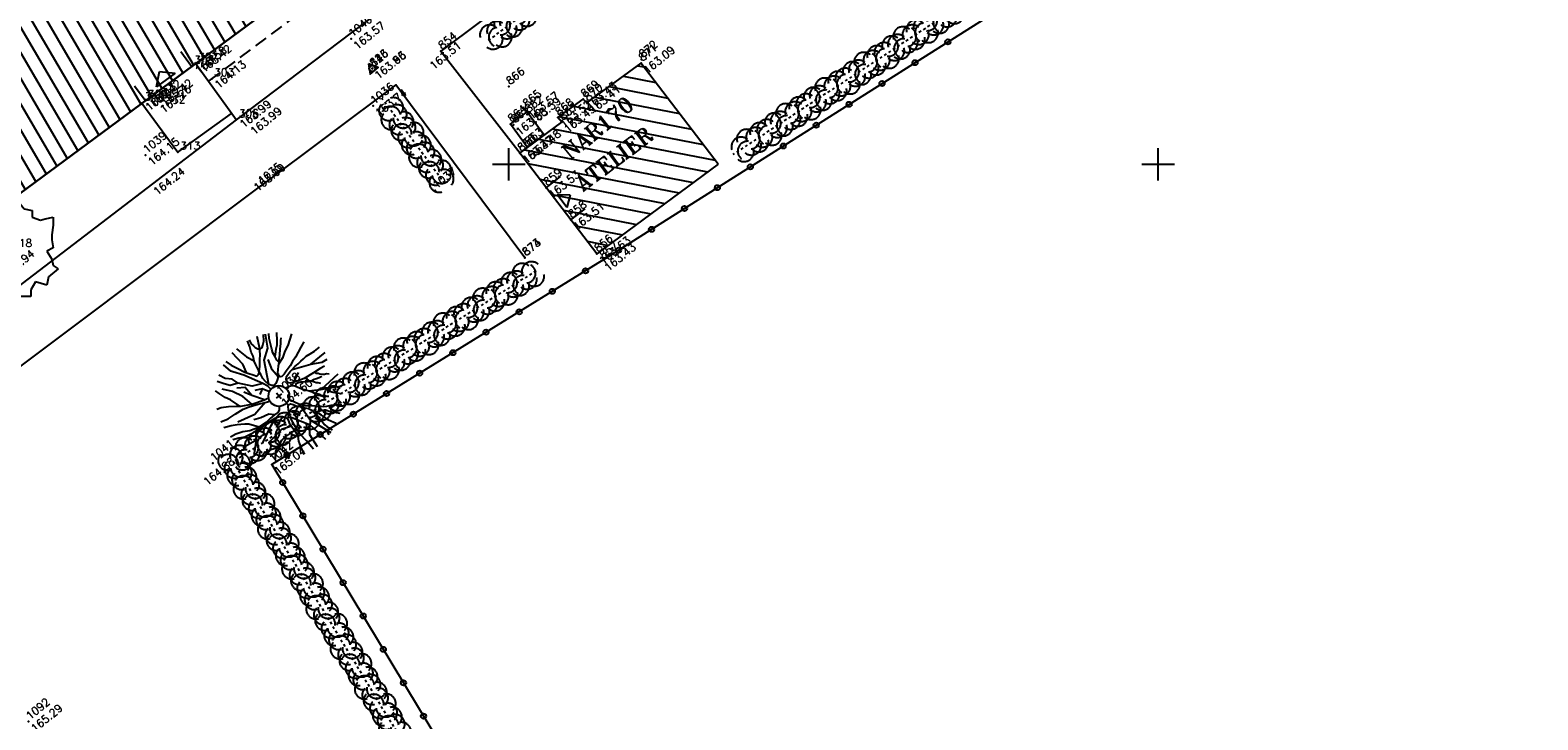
# Model space of a CAD drawing. Header units: feet. Extents: x 529188 to 529675, y 139816 to 140273.
# Tile 78 of 118: x 529457 to 529515, y 139979 to 140005. Entities that reach past the tile are written whole.
import ezdxf
from ezdxf.enums import TextEntityAlignment as Align

# ---------------------------------------------------------------- set-up
doc = ezdxf.new("R2010")
doc.units = ezdxf.units.FT
doc.header["$LTSCALE"] = 2
doc.header["$MEASUREMENT"] = 0
doc.header["$PDSIZE"] = 0.1
doc.linetypes.add('CACHE', pattern=[0.375, 0.25, -0.125])
doc.linetypes.add('CACHEX2', pattern=[0.75, 0.5, -0.25])
doc.layers.get('0').update_dxf_attribs({"linetype": 'CONTINUOUS'})
for name, color, linetype in [('ARBRES', 70, 'CONTINUOUS'), ('BATI', 10, 'CONTINUOUS'), ('BATI-HACHURES', 30, 'CONTINUOUS'), ('BORDURETTE', 20, 'CONTINUOUS'), ('CARROYAGE', 7, 'CONTINUOUS'), ('CLOTURE', 1, 'CONTINUOUS'), ('ESCALIERS', 6, 'CONTINUOUS'), ('HAIE', 80, 'CACHEX2'), ('LIM_HERBE', 83, 'CACHE'), ('Numéro Bâtiment', 5, 'CONTINUOUS'), ('POLYGO', 241, 'CONTINUOUS'), ('PORTES', 14, 'CONTINUOUS'), ('SOCLES', 13, 'CONTINUOUS'), ('TEXTES', 150, 'CONTINUOUS'), ('TOPOALT', 3, 'CONTINUOUS'), ('TOPOJIS', 7, 'CONTINUOUS'), ('TOPOJIS-GELE', 7, 'CONTINUOUS'), ('TOPOMAT', 142, 'CONTINUOUS')]:
    doc.layers.add(name, color=color, linetype=linetype)
doc.styles.add('ROMANT', font='ROMANT.SHX')
doc.styles.get("Standard").update_dxf_attribs({"font": 'ROMANS.SHX'})

# ---------------------------------------------------------------- blocks, each defined once
blk = doc.blocks.new('TCPOINT')
at = {"color": 0}
blk.add_point((0, 0), dxfattribs=at)
at = {"layer": 'TOPOALT'}
blk.add_attdef('ALT', text='', height=0.3, dxfattribs=at).set_placement((0.1, -0.1), align=Align.TOP_LEFT)
at = {"layer": 'TOPOMAT'}
blk.add_attdef('MAT', (0.1, 0.1), '', height=0.3, dxfattribs=at)
blk = doc.blocks.new('269')
for p, q in [((0.035, 0), (-0.035, 0)), ((0, 0.035), (0, -0.035))]:
    blk.add_line(p, q)
blk.add_lwpolyline([(0, 0.231), (-0.2, -0.115), (0.2, -0.115)], close=True)
blk.add_circle((0, 0), 0.113)
blk = doc.blocks.new('*X27')
at = {"color": 0}
for p, q in [((527495.856, 148357.822), (527495.871, 148357.837)), ((527495.856, 148357.787), (527495.895, 148357.825)), ((527495.856, 148357.752), (527495.918, 148357.813)), ((527495.856, 148357.716), (527495.942, 148357.802)), ((527495.856, 148357.681), (527495.965, 148357.79)), ((527495.856, 148357.645), (527495.989, 148357.778)), ((527495.856, 148357.61), (527496.013, 148357.766)), ((527495.856, 148357.575), (527496.036, 148357.754)), ((527495.856, 148357.539), (527496.06, 148357.743)), ((527495.856, 148357.504), (527496.083, 148357.731)), ((527495.856, 148357.469), (527496.107, 148357.719)), ((527495.878, 148357.455), (527496.13, 148357.707)), ((527495.949, 148357.49), (527496.154, 148357.695)), ((527496.02, 148357.526), (527496.178, 148357.684)), ((527496.09, 148357.561), (527496.201, 148357.672)), ((527496.161, 148357.597), (527496.225, 148357.66)), ((527496.232, 148357.632), (527496.248, 148357.648))]:
    blk.add_line(p, q, dxfattribs=at)
blk = doc.blocks.new('320')
for p, q in [((0, 0), (0, -0.7)), ((1, 0), (1, -0.7)), ((0.5, -0.572), (0.3, -0.172)), ((0.3, -0.172), (0.7, -0.172)), ((0.7, -0.172), (0.5, -0.572))]:
    blk.add_line(p, q)
at = {"rotation": 269.9999999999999}
blk.add_blockref('*X27', (-148357.144, 527495.685), dxfattribs=at)
blk = doc.blocks.new('191')
for p, q in [((0.138, 0), (-0.138, 0)), ((0, -0.138), (0, 0.138))]:
    blk.add_line(p, q)
for points in [[(-0.742, 2.326), (-0.67, 2.078), (-0.552, 1.827), (-0.425, 1.542), (-0.35, 1.403), (-0.247, 1.264), (-0.17, 1.135), (-0.084, 1.142), (-0.024, 1.176), (0.02, 1.271), (0.074, 1.494), (0.117, 1.641), (0.205, 1.812), (0.25, 1.984), (0.338, 2.172), (0.404, 2.408)], [(-0.395, 1.487), (-0.294, 1.833), (-0.336, 2.418)], [(-0.108, 2.439), (-0.008, 1.951), (0.122, 1.651)], [(0.486, 2.393), (0.451, 2.231), (0.466, 2.119), (0.475, 2.024), (0.526, 1.92), (0.576, 1.869), (0.68, 1.85), (0.766, 1.91), (0.896, 2.003), (1.048, 2.205)], [(-0.902, 1.372), (-1.197, 1.506), (-1.331, 1.693), (-1.488, 1.936)], [(-0.173, 0.766), (-0.555, 0.944), (-0.902, 1.372), (-0.983, 1.639), (-1.17, 1.827), (-1.275, 2.082)], [(-0.075, 0.393), (-0.074, 0.396), (-0.089, 0.56), (-0.173, 0.766), (-0.528, 1.475), (-0.775, 1.847), (-0.826, 1.907), (-0.886, 2.275)], [(0.525, 0.689), (0.444, 0.595), (0.331, 0.51), (0.219, 0.442), (0.116, 0.435), (0.047, 0.478), (-0.012, 0.591), (-0.045, 0.755), (-0.052, 0.918), (-0.016, 1.081), (0.003, 1.202), (0.158, 1.347), (0.324, 1.543), (0.454, 1.698), (0.612, 1.919), (0.804, 2.305)], [(-0.012, 0.591), (0.436, 1.425), (0.837, 1.693), (1.115, 2.172)], [(0.823, 0.995), (0.811, 1.118), (0.855, 1.28), (0.874, 1.436), (0.927, 1.564), (1.005, 1.709), (1.111, 1.95), (1.225, 2.112)], [(0.854, 1.275), (0.986, 1.383), (1.073, 1.468), (1.194, 1.57), (1.299, 1.681), (1.488, 1.936)], [(-1.411, 0.65), (-1.538, 1.071), (-1.63, 1.269), (-1.714, 1.528), (-1.758, 1.695)], [(-1.002, 0.422), (-1.09, 0.864), (-1.277, 1.265), (-1.518, 1.586)], [(-0.522, 0.237), (-0.795, 0.677), (-0.795, 1.078), (-1.063, 1.265)], [(0.444, 0.595), (0.436, 0.944), (0.57, 1.345)], [(2.068, 1.003), (1.843, 0.919), (1.644, 0.842), (1.445, 0.75), (1.246, 0.691), (1.065, 0.623), (0.823, 0.557), (0.694, 0.524), (0.564, 0.508), (0.513, 0.542), (0.496, 0.594), (0.505, 0.654), (0.54, 0.714), (0.618, 0.8), (0.723, 0.911), (0.81, 0.98), (0.897, 1.082), (1.027, 1.192), (1.192, 1.373), (1.331, 1.508), (1.418, 1.603), (1.487, 1.671)], [(0.786, 0.961), (1.077, 1.046), (1.285, 1.182), (1.51, 1.284), (1.905, 1.528)], [(-2.356, 0.641), (-2.066, 0.56), (-1.74, 0.531), (-1.389, 0.477), (-1.148, 0.397), (-0.815, 0.265), (-0.566, 0.134), (-0.395, 0.072), (-0.394, 0.072)], [(-2.169, 1.122), (-2.002, 1.067), (-1.755, 0.91), (-1.524, 0.744), (-1.378, 0.623), (-1.002, 0.422), (-0.522, 0.237), (-0.35, 0.2), (-0.346, 0.201)], [(-0.795, 0.677), (-0.956, 0.971)], [(-0.18, 0.357), (-0.314, 0.623), (-0.581, 0.757)], [(-0.314, 0.623), (-0.528, 0.516)], [(-1.34, -0.445), (-1.582, -0.097), (-1.703, -0.002), (-1.83, 0.077), (-1.941, 0.164), (-2.155, 0.277), (-2.41, 0.393)], [(-0.566, 0.134), (-1.17, 0.035), (-1.866, 0.222)], [(0.392, 0.079), (0.465, 0.061), (0.551, 0.035), (0.655, -0.018), (0.722, -0.087), (0.774, -0.174), (0.815, -0.26), (0.858, -0.339), (0.909, -0.417), (0.977, -0.504), (1.028, -0.582), (1.088, -0.685), (1.121, -0.763), (1.19, -0.85), (1.249, -0.937), (1.299, -1.032), (1.385, -1.102), (1.428, -1.171), (1.487, -1.223)], [(2.086, -0.23), (1.901, -0.184), (1.591, -0.156), (1.179, -0.091), (0.939, -0.021), (0.784, 0.041), (0.672, 0.085), (0.604, 0.163), (0.597, 0.249), (0.632, 0.326), (0.701, 0.394), (0.813, 0.429), (0.934, 0.452), (1.046, 0.469), (1.192, 0.485), (1.356, 0.492), (1.503, 0.499), (1.649, 0.507), (1.787, 0.514), (1.959, 0.495), (2.157, 0.467), (2.399, 0.457)], [(0.784, 0.041), (1.159, 0.221)], [(1.046, 0.469), (1.721, 0.167), (2.436, 0.167)], [(1.721, 0.167), (2.123, -0.047), (2.337, -0.073)], [(-0.249, -0.313), (-0.269, -0.342), (-0.339, -0.427), (-0.434, -0.469), (-0.589, -0.459), (-0.812, -0.457), (-1.027, -0.472), (-1.371, -0.443), (-1.714, -0.329), (-1.945, -0.189), (-2.21, -0.092), (-2.441, -0.038)], [(-2.161, -1.137), (-2.004, -1.005), (-1.734, -0.759), (-1.517, -0.477), (-1.767, -0.449), (-2.015, -0.395), (-2.221, -0.273), (-2.435, -0.179)], [(-0.65, -0.571), (-1.09, -0.74), (-1.598, -0.981)], [(-1.517, -0.477), (-1.182, -0.514), (-0.839, -0.543), (-0.65, -0.571), (-0.521, -0.614), (-0.453, -0.641), (-0.394, -0.701), (-0.325, -0.805), (-0.3, -0.908), (-0.345, -1.054), (-0.363, -1.209), (-0.383, -1.449), (-0.419, -1.655), (-0.516, -1.818), (-0.551, -1.921), (-0.678, -2.346)], [(-0.589, -0.459), (-0.742, -0.286), (-1.063, -0.205), (-1.331, -0.098)], [(-0.263, -2.427), (-0.276, -2.009), (-0.299, -1.628), (-0.235, -1.156), (-0.172, -0.898), (-0.058, -0.658), (0.029, -0.529), (0.09, -0.496), (0.159, -0.522), (0.219, -0.6), (0.294, -0.738), (0.397, -0.851), (0.49, -0.982), (0.575, -1.095), (0.609, -1.172), (0.652, -1.25), (0.651, -1.328), (0.642, -1.396), (0.624, -1.482), (0.631, -1.62), (0.639, -1.741), (0.655, -1.861), (0.671, -1.982), (0.687, -2.094), (0.721, -2.172), (0.758, -2.321)], [(0.944, -1.304), (0.773, -1.121), (0.654, -1.034), (0.551, -0.931), (0.398, -0.723), (0.313, -0.566), (0.254, -0.454), (0.204, -0.344)], [(0.746, -0.127), (0.817, -0.054), (0.877, -0.054), (0.998, -0.107), (1.066, -0.168), (1.144, -0.213), (1.22, -0.273), (1.289, -0.308), (1.357, -0.377), (1.408, -0.447), (1.442, -0.508), (1.485, -0.551), (1.553, -0.629)], [(1.753, -0.467), (1.641, -0.44), (1.538, -0.405), (1.453, -0.37), (1.331, -0.343), (1.263, -0.3), (1.246, -0.248), (1.247, -0.188), (1.292, -0.109)], [(1.641, -0.161), (1.66, -0.217), (1.728, -0.286), (1.762, -0.347), (1.831, -0.408), (1.899, -0.46), (1.968, -0.487), (2.038, -0.558)], [(-2.344, -0.683), (-2.121, -0.686), (-1.889, -0.731), (-1.732, -0.756)], [(-0.363, -1.209), (-0.742, -1.061), (-1.438, -1.141), (-1.438, -1.221)], [(-1.09, -1.101), (-1.25, -1.328)], [(-1.09, -0.74), (-1.17, -0.954)], [(-0.394, -0.701), (-0.849, -0.874)], [(-0.172, -0.898), (0.222, -1.596), (0.337, -2.418)], [(-0.058, -0.658), (0.168, -1.088)], [(0.397, -0.851), (0.355, -1.489), (0.655, -2.352)], [(1.03, -0.586), (1.2, -0.694), (1.337, -0.791), (1.525, -0.896), (1.662, -0.983), (1.816, -1.044), (2.104, -1.238)], [(1.42, -0.838), (2.311, -0.789)], [(1.594, -0.94), (1.627, -1.086), (1.712, -1.208), (1.779, -1.303), (1.946, -1.475)], [(-1.994, -1.409), (-1.911, -1.349), (-1.775, -1.342), (-1.645, -1.361), (-1.508, -1.405), (-1.372, -1.466), (-1.311, -1.51), (-1.244, -1.605), (-1.211, -1.734), (-1.203, -1.829), (-1.195, -1.949), (-1.219, -2.115)], [(-0.379, -1.406), (-0.744, -1.378), (-1.002, -1.392), (-1.26, -1.475), (-1.441, -1.56), (-1.658, -1.792)], [(0.222, -1.596), (-0.019, -1.89), (-0.095, -2.44)], [(1.035, -2.211), (0.887, -1.923), (0.837, -1.742), (0.803, -1.614), (0.762, -1.492), (0.744, -1.449), (0.641, -1.402)], [(0.75, -1.463), (0.754, -1.431), (0.779, -1.406), (0.831, -1.432), (0.926, -1.467), (0.994, -1.511), (1.071, -1.581), (1.147, -1.711), (1.206, -1.772), (1.267, -1.841), (1.403, -1.998)], [(0.915, -1.463), (0.943, -1.381), (0.918, -1.304), (0.97, -1.305), (1.013, -1.339), (1.081, -1.408), (1.184, -1.469), (1.33, -1.549), (1.416, -1.601), (1.501, -1.654), (1.663, -1.788)], [(0.583, -2.144), (0.542, -2.381)]]:
    blk.add_lwpolyline(points)
blk.add_circle((0, 0), 0.4)
blk = doc.blocks.new('RONDCLOT')
at = {"layer": 'CLOTURE'}
blk.add_circle((0, 0), 0.1, dxfattribs=at)
blk = doc.blocks.new('HAIEBASE')
at = {"layer": 'HAIE'}
for centre, start, end in [((0.002, 0.141), 14.988, 164.4142), ((-0.223, 0.05), 14.988, 164.4142), ((-0.147, -0.129), 50.5983, 200.0244), ((0.078, 0.086), 243.6198, 27.2304), ((0.227, 0.05), 14.988, 164.4142), ((-0.23, -0.099), 196.6108, 340.2213), ((0.022, -0.064), 196.6108, 340.2213), ((0.223, -0.099), 196.6108, 340.2213)]:
    blk.add_arc(centre, 0.25, start, end, dxfattribs=at)
blk = doc.blocks.new('189')
h = blk.add_hatch()
h.set_pattern_fill('ANSI31', color=256, scale=0.2, style=0)
h.set_pattern_definition([(45, (-527485.07046, -148351.732363), (-0.0176776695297, 0.0176776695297), [])])
edge = h.paths.add_edge_path()
edge.add_arc((0, 0), 0.1, 0, 360)
for p, q in [((-0.685, 1.557), (-0.56, 1.806)), ((-0.56, 1.806), (-0.311, 1.681)), ((-0.311, 1.681), (-0.062, 1.93)), ((-0.062, 1.93), (0.311, 1.868)), ((0.311, 1.868), (0.56, 1.557)), ((-0.996, 1.308), (-0.747, 1.37)), ((-0.996, 1.121), (-0.996, 1.308)), ((-0.747, 1.37), (-0.685, 1.557)), ((0.56, 1.557), (0.872, 1.494)), ((0.872, 1.494), (0.872, 1.245)), ((0.872, 1.245), (1.183, 1.121)), ((1.183, 1.121), (1.37, 1.183)), ((1.37, 1.183), (1.681, 1.245)), ((1.681, 1.245), (1.681, 0.934)), ((-1.744, 0.934), (-1.432, 0.934)), ((-1.619, 0.685), (-1.744, 0.934)), ((-1.744, 0.623), (-1.619, 0.685)), ((-1.744, 0.249), (-1.744, 0.623)), ((-1.432, 0.934), (-1.183, 1.121)), ((-1.183, 1.121), (-0.996, 1.121)), ((1.681, 0.934), (1.619, 0.56)), ((-1.93, -0.249), (-1.744, 0)), ((-1.744, 0), (-1.744, 0.249)), ((1.681, 0.062), (1.432, -0.062)), ((1.619, 0.56), (1.619, 0.374)), ((1.619, 0.374), (1.681, 0.062)), ((-1.806, -0.498), (-1.93, -0.249)), ((-1.619, -0.623), (-1.806, -0.498)), ((1.432, -0.062), (1.619, -0.374)), ((1.619, -0.374), (1.681, -0.623)), ((-1.681, -0.934), (-1.619, -0.623)), ((-1.494, -0.934), (-1.681, -0.934)), ((-1.121, -1.059), (-1.494, -0.934)), ((-1.245, -1.432), (-1.121, -1.059)), ((1.494, -1.059), (1.432, -1.37)), ((1.868, -0.747), (1.494, -1.059)), ((1.681, -0.623), (1.868, -0.747)), ((-1.121, -1.744), (-1.245, -1.432)), ((-0.934, -1.681), (-1.121, -1.744)), ((-0.685, -1.494), (-0.934, -1.681)), ((-0.311, -1.494), (-0.685, -1.494)), ((-0.187, -1.806), (-0.311, -1.494)), ((0.311, -1.557), (0.062, -1.806)), ((0.311, -1.806), (0.311, -1.557)), ((0.996, -1.245), (0.81, -1.557)), ((0.81, -1.557), (0.81, -1.806)), ((1.432, -1.37), (0.996, -1.245)), ((0.062, -1.806), (-0.187, -1.806)), ((0.81, -1.806), (0.311, -1.806))]:
    blk.add_line(p, q)
blk.add_circle((0, 0), 0.1)

msp = doc.modelspace()

# ---------------------------------------------------------------- hatches: boundary and pattern name
at = {"layer": 'BATI-HACHURES'}
h = msp.add_hatch(dxfattribs=at)
h.set_pattern_fill('ANSI31', color=256, scale=4, angle=36, style=0)
h.set_pattern_definition([(120.33073, (529369.40005, 139849.6858), (-0.4315624, -0.2524953), [])])
edge = h.paths.add_edge_path()
edge.add_line((529449.762, 140017.584), (529450.25, 140016.925))
edge.add_line((529450.25, 140016.925), (529452.038, 140018.235))
edge.add_line((529452.038, 140018.235), (529451.541, 140018.906))
edge.add_line((529451.541, 140018.906), (529461.123, 140026.004))
edge.add_line((529461.123, 140026.004), (529461.486, 140025.492))
edge.add_line((529461.486, 140025.492), (529460.044, 140024.438))
edge.add_line((529460.044, 140024.438), (529468.446, 140013.152))
edge.add_line((529468.446, 140013.152), (529464.219, 140010.192))
edge.add_line((529464.219, 140010.192), (529466.637, 140006.914))
edge.add_line((529466.637, 140006.914), (529467.08, 140007.241))
edge.add_line((529467.08, 140007.241), (529467.224, 140007.043))
edge.add_line((529467.224, 140007.043), (529455.263, 139998.214))
edge.add_line((529455.263, 139998.214), (529454.693, 139998.982))
edge.add_line((529454.693, 139998.982), (529453.629, 139998.192))
edge.add_line((529453.629, 139998.192), (529454.787, 139996.632))
edge.add_line((529454.787, 139996.632), (529443.903, 139988.552))
edge.add_line((529443.903, 139988.552), (529439.564, 139994.392))
edge.add_line((529439.564, 139994.392), (529442.13, 139996.302))
edge.add_line((529442.13, 139996.302), (529442.052, 139996.406))
edge.add_line((529442.052, 139996.406), (529442.269, 139996.567))
edge.add_line((529442.269, 139996.567), (529441.339, 139997.809))
edge.add_line((529441.339, 139997.809), (529441.123, 139997.647))
edge.add_line((529441.123, 139997.647), (529441.087, 139997.695))
edge.add_line((529441.087, 139997.695), (529438.521, 139995.786))
edge.add_line((529438.521, 139995.786), (529435.223, 140000.219))
edge.add_line((529435.223, 140000.219), (529437.819, 140002.186))
edge.add_line((529437.819, 140002.186), (529434.679, 140006.477))
edge.add_line((529434.679, 140006.477), (529442.935, 140012.589))
edge.add_line((529442.935, 140012.589), (529443.738, 140011.504))
edge.add_line((529443.738, 140011.504), (529444.868, 140012.341))
edge.add_line((529444.868, 140012.341), (529444.093, 140013.387))
edge.add_line((529444.093, 140013.387), (529449.76, 140017.586))
h = msp.add_hatch(dxfattribs=at)
h.set_pattern_fill('ANSI31', color=256, scale=4, angle=36, style=0)
h.set_pattern_definition([(169.02298, (529575.81883, 139934.26534), (-0.0952077, -0.4908518), [])])
h.paths.add_polyline_path([(529478.389, 139996.555), (529475.427, 140000.429), (529477.034, 140001.617), (529476.885, 140001.801), (529477.865, 140002.502), (529478.003, 140002.364), (529480.094, 140003.885), (529483.055, 140000.01)])

# ---------------------------------------------------------------- linework, layer by layer
at = {"layer": 'BATI'}
msp.add_line((529483.055, 140000.01), (529480.092, 140003.883), dxfattribs=at)
at = {"layer": 'BATI', "flags": 128}
for points in [[(529451.541, 140018.906), (529461.123, 140026.004), (529461.486, 140025.492), (529460.044, 140024.438), (529468.446, 140013.152), (529464.219, 140010.192), (529466.637, 140006.914), (529467.08, 140007.241), (529467.224, 140007.043), (529455.263, 139998.214)], [(529455.263, 139998.214), (529467.226, 140007.04), (529467.08, 140007.241), (529466.637, 140006.914), (529464.219, 140010.192), (529468.446, 140013.152), (529460.044, 140024.438), (529461.486, 140025.492), (529461.124, 140026.004), (529451.541, 140018.906)], [(529478.389, 139996.555), (529475.427, 140000.429), (529477.034, 140001.617), (529476.885, 140001.801), (529477.865, 140002.502), (529478.003, 140002.364), (529480.094, 140003.885)], [(529483.055, 140000.01), (529478.389, 139996.555)]]:
    msp.add_lwpolyline(points, dxfattribs=at)
at = {"layer": 'BORDURETTE', "flags": 128}
for points in [[(529471.25, 140038.533), (529485.429, 140019.656), (529484.888, 140017.131), (529464.502, 140001.703), (529452.155, 139992.286)], [(529513.459, 140022.843), (529504.975, 140016.473), (529492.089, 140006.846), (529486.18, 140014.674), (529472.383, 140004.354), (529475.435, 140000.422)], [(529475.62, 139996.402), (529470.644, 140003.054), (529465.444, 139999.154)], [(529441.897, 139981.504), (529465.444, 139999.154)]]:
    msp.add_lwpolyline(points, dxfattribs=at)
at = {"layer": 'CARROYAGE'}
for p, q in [((529475, 139999.375), (529475, 140000.625)), ((529500, 139999.375), (529500, 140000.625)), ((529474.375, 140000), (529475.625, 140000)), ((529499.375, 140000), (529500.625, 140000))]:
    msp.add_line(p, q, dxfattribs=at)
at = {"layer": 'CLOTURE', "flags": 128}
for points in [[(529478.591, 139996.294), (529514.615, 140019.063)], [(529478.591, 139996.294), (529465.876, 139988.454), (529473.574, 139975.69), (529482.948, 139960.409), (529472.492, 139953.614), (529466.433, 139949.79)]]:
    msp.add_lwpolyline(points, dxfattribs=at)
at = {"layer": 'ESCALIERS', "flags": 128}
for points in [[(529464.502, 140001.703), (529462.935, 140003.877)], [(529460.872, 140002.356), (529462.252, 140000.462)], [(529462.252, 140000.462), (529464.321, 140001.954)]]:
    msp.add_lwpolyline(points, dxfattribs=at)
at = {"layer": 'HAIE', "ltscale": 0.005, "flags": 128}
for points in [[(529502.747, 140012.906), (529483.62, 140000.37)], [(529474.216, 140004.768), (529477.508, 140007.211)], [(529472.532, 139999.253), (529470.137, 140002.509)], [(529476.047, 139995.898), (529464.377, 139988.56), (529475.658, 139969.962), (529481.637, 139960.621), (529464.895, 139950.395)]]:
    msp.add_lwpolyline(points, dxfattribs=at)
at = {"layer": 'LIM_HERBE', "flags": 128}
msp.add_lwpolyline([(529472.847, 140010.257), (529463.429, 140003.191)], dxfattribs=at)
at = {"layer": 'SOCLES', "flags": 128}
msp.add_lwpolyline([(529475.707, 140000.658), (529475.059, 140001.547), (529475.706, 140002.018), (529476.354, 140001.128)], close=True, dxfattribs=at)

# ---------------------------------------------------------------- block references
at = {"layer": 'ARBRES'}
msp.add_blockref('189', (529455.783, 139996.723), dxfattribs=at)
at = {"layer": 'ARBRES', "rotation": 39.33073407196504}
msp.add_blockref('191', (529466.147, 139991.083), dxfattribs=at)
at = {"layer": 'CLOTURE'}
for p, rotation in [((529491.904, 140004.709), 32.29525563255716), ((529490.636, 140003.907), 32.29525563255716), ((529489.368, 140003.106), 32.29525563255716), ((529488.1, 140002.304), 32.29525563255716), ((529486.833, 140001.503), 32.29525563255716), ((529485.565, 140000.701), 32.29525563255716), ((529484.297, 139999.9), 32.29525563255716), ((529483.029, 139999.099), 32.29525563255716), ((529481.761, 139998.297), 32.29525563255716), ((529480.493, 139997.496), 32.29525563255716), ((529479.225, 139996.694), 32.29525563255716), ((529477.952, 139995.9), 211.6560600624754), ((529476.676, 139995.113), 211.6560600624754), ((529475.399, 139994.325), 211.6560600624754), ((529474.122, 139993.538), 211.6560600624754), ((529472.845, 139992.751), 211.6560600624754), ((529471.568, 139991.964), 211.6560600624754), ((529470.291, 139991.177), 211.6560600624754), ((529469.015, 139990.389), 211.6560600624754), ((529467.738, 139989.602), 211.6560600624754), ((529466.461, 139988.815), 211.6560600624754), ((529466.295, 139987.758), 301.0962610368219), ((529467.07, 139986.474), 301.0962610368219), ((529467.845, 139985.189), 301.0962610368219), ((529468.619, 139983.905), 301.0962610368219), ((529469.394, 139982.621), 301.0962610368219), ((529470.169, 139981.336), 301.0962610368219), ((529470.944, 139980.052), 301.0962610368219), ((529471.718, 139978.767), 301.0962610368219)]:
    msp.add_blockref('RONDCLOT', p, dxfattribs=dict(at, rotation=rotation))
at = {"layer": 'HAIE', "ltscale": 0.005, "xscale": 1.5, "yscale": 1.5, "zscale": 1.5}
for p, rotation in [((529475.34, 140005.603), 36.57205119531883), ((529491.791, 140005.725), 33.24188934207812), ((529474.617, 140005.066), 216.5720511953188), ((529491.038, 140005.232), 213.2418893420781), ((529490.285, 140004.738), 33.24188934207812), ((529489.533, 140004.245), 213.2418893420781), ((529488.78, 140003.752), 33.24188934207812), ((529487.274, 140002.765), 33.24188934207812), ((529488.027, 140003.258), 213.2418893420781), ((529486.522, 140002.272), 213.2418893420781), ((529470.636, 140001.831), 126.3358147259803), ((529485.769, 140001.778), 33.24188934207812), ((529471.17, 140001.106), 306.3358147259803), ((529485.016, 140001.285), 213.2418893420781), ((529471.703, 140000.381), 126.3358147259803), ((529484.263, 140000.791), 33.24188934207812), ((529472.236, 139999.656), 306.3358147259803), ((529475.624, 139995.632), 32.16168734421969), ((529474.1, 139994.674), 32.16168734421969), ((529474.862, 139995.153), 212.1616873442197), ((529473.338, 139994.195), 212.1616873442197), ((529472.576, 139993.716), 32.16168734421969), ((529471.814, 139993.237), 212.1616873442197), ((529471.052, 139992.758), 32.16168734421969), ((529469.529, 139991.799), 32.16168734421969), ((529470.291, 139992.279), 212.1616873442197), ((529468.767, 139991.32), 212.1616873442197), ((529468.005, 139990.841), 32.16168734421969), ((529467.243, 139990.362), 212.1616873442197), ((529466.481, 139989.883), 32.16168734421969), ((529464.957, 139988.925), 32.16168734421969), ((529465.719, 139989.404), 212.1616873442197), ((529464.488, 139988.377), 301.2395628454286), ((529464.955, 139987.607), 121.2395628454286), ((529465.422, 139986.838), 301.2395628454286), ((529465.888, 139986.068), 121.2395628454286), ((529466.355, 139985.299), 301.2395628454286), ((529466.822, 139984.529), 121.2395628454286), ((529467.289, 139983.76), 301.2395628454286), ((529467.755, 139982.99), 121.2395628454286), ((529468.222, 139982.221), 301.2395628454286), ((529468.689, 139981.451), 121.2395628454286), ((529469.156, 139980.682), 301.2395628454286), ((529469.622, 139979.912), 121.2395628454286), ((529470.089, 139979.143), 301.2395628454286), ((529470.556, 139978.373), 121.2395628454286)]:
    msp.add_blockref('HAIEBASE', p, dxfattribs=dict(at, rotation=rotation))
at = {"layer": 'POLYGO', "rotation": 39.33073407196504}
msp.add_blockref('269', (529469.74, 140003.683), dxfattribs=at)
at = {"layer": 'PORTES'}
for p, xscale, rotation in [((529462.785, 140003.766), 2.215754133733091, 216.4931971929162), ((529477.381, 139997.865), 1.553945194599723, 127.405234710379)]:
    msp.add_blockref('320', p, dxfattribs=dict(at, xscale=xscale, rotation=rotation))
at = {"layer": 'TOPOJIS'}
ref = msp.add_blockref('TCPOINT', (529472.383, 140004.354, 163.512), dxfattribs=at)
ref.add_attrib('MAT', '854', (529472.433, 140004.404, 163.512), dxfattribs={"layer": 'TOPOMAT', "height": 0.3, "rotation": 39.33073})
ref.add_attrib('ALT', '163.51', dxfattribs={"layer": 'TOPOALT', "height": 0.3, "rotation": 39.33073}).set_placement((529471.919, 140003.856, 163.512), align=Align.TOP_LEFT)
ref = msp.add_blockref('TCPOINT', (529462.785, 140003.766), dxfattribs=at)
ref.add_attrib('MAT', '308', (529462.885, 140003.866), dxfattribs={"layer": 'TOPOMAT', "height": 0.3})
ref.add_attrib('ALT', '165.58', dxfattribs={"layer": 'TOPOJIS-GELE', "height": 0.3, "rotation": 39.33073}).set_placement((529462.885, 140003.666), align=Align.TOP_LEFT)
ref = msp.add_blockref('TCPOINT', (529480.106, 140004.028), dxfattribs=at)
ref.add_attrib('MAT', '872', (529480.156, 140004.078), dxfattribs={"layer": 'TOPOMAT', "height": 0.3, "rotation": 39.33073})
ref = msp.add_blockref('TCPOINT', (529463.561, 140003.29), dxfattribs=at)
ref.add_attrib('MAT', '303', (529463.661, 140003.39), dxfattribs={"layer": 'TOPOMAT', "height": 0.3})
ref.add_attrib('ALT', '164.13', dxfattribs={"layer": 'TOPOALT', "height": 0.3, "rotation": 39.33073}).set_placement((529463.633, 140003.125), align=Align.TOP_LEFT)
ref = msp.add_blockref('TCPOINT', (529460.872, 140002.356), dxfattribs=at)
ref.add_attrib('MAT', '310', (529460.972, 140002.456), dxfattribs={"layer": 'TOPOMAT', "height": 0.3})
ref.add_attrib('ALT', '165.43', dxfattribs={"layer": 'TOPOJIS-GELE', "height": 0.3, "rotation": 39.33073}).set_placement((529460.972, 140002.256), align=Align.TOP_LEFT)
ref = msp.add_blockref('TCPOINT', (529461.481, 140002.516), dxfattribs=at)
ref.add_attrib('MAT', '311', (529461.581, 140002.616), dxfattribs={"layer": 'TOPOMAT', "height": 0.3})
ref.add_attrib('ALT', '165.42', dxfattribs={"layer": 'TOPOJIS-GELE', "height": 0.3, "rotation": 39.33073}).set_placement((529461.581, 140002.416), align=Align.TOP_LEFT)
ref = msp.add_blockref('TCPOINT', (529461.682, 140002.254), dxfattribs=at)
ref.add_attrib('MAT', '312', (529461.782, 140002.354), dxfattribs={"layer": 'TOPOMAT', "height": 0.3})
ref.add_attrib('ALT', '165.26', dxfattribs={"layer": 'TOPOALT', "height": 0.3, "rotation": 39.33073}).set_placement((529461.527, 140002.176), align=Align.TOP_LEFT)
ref = msp.add_blockref('TCPOINT', (529464.502, 140001.703), dxfattribs=at)
ref.add_attrib('MAT', '306', (529464.602, 140001.803), dxfattribs={"layer": 'TOPOMAT', "height": 0.3})
ref.add_attrib('ALT', '163.99', dxfattribs={"layer": 'TOPOJIS-GELE', "height": 0.3, "rotation": 39.33073}).set_placement((529464.602, 140001.603), align=Align.TOP_LEFT)
ref = msp.add_blockref('TCPOINT', (529464.502, 140001.703), dxfattribs=at)
ref.add_attrib('MAT', '305', (529464.602, 140001.803), dxfattribs={"layer": 'TOPOMAT', "height": 0.3})
ref.add_attrib('ALT', '163.99', dxfattribs={"layer": 'TOPOALT', "height": 0.3, "rotation": 39.33073}).set_placement((529465.01, 140001.338), align=Align.TOP_LEFT)
ref = msp.add_blockref('TCPOINT', (529462.252, 140000.462), dxfattribs=at)
ref.add_attrib('MAT', '313', (529462.352, 140000.562), dxfattribs={"layer": 'TOPOMAT', "height": 0.3})
ref.add_attrib('ALT', '164.24', dxfattribs={"layer": 'TOPOALT', "height": 0.3, "rotation": 39.33073}).set_placement((529461.279, 139999.015), align=Align.TOP_LEFT)
ref = msp.add_blockref('TCPOINT', (529465.444, 139999.154, 163.985), dxfattribs=at)
ref.add_attrib('MAT', '1035', (529465.494, 139999.204, 163.985), dxfattribs={"layer": 'TOPOMAT', "height": 0.3, "rotation": 39.33073})
ref.add_attrib('ALT', '163.99', dxfattribs={"layer": 'TOPOALT', "height": 0.3, "rotation": 39.33073}).set_placement((529465.144, 139999.164, 163.985), align=Align.TOP_LEFT)
ref = msp.add_blockref('TCPOINT', (529472.17, 139998.986), dxfattribs=at)
ref.add_attrib('MAT', '1037', (529472.22, 139999.036), dxfattribs={"layer": 'TOPOMAT', "height": 0.3, "rotation": 39.33073})
ref = msp.add_blockref('TCPOINT', (529455.783, 139996.723), dxfattribs=at)
ref.add_attrib('MAT', '318', (529455.883, 139996.823), dxfattribs={"layer": 'TOPOMAT', "height": 0.3})
ref.add_attrib('ALT', '164.94', dxfattribs={"layer": 'TOPOALT', "height": 0.3, "rotation": 39.33073}).set_placement((529455.485, 139995.848), align=Align.TOP_LEFT)
ref = msp.add_blockref('TCPOINT', (529475.612, 139996.407), dxfattribs=at)
ref.add_attrib('MAT', '873', (529475.662, 139996.457), dxfattribs={"layer": 'TOPOMAT', "height": 0.3, "rotation": 39.33073})
ref = msp.add_blockref('TCPOINT', (529475.62, 139996.402), dxfattribs=at)
ref.add_attrib('MAT', '874', (529475.67, 139996.452), dxfattribs={"layer": 'TOPOMAT', "height": 0.3, "rotation": 39.33073})
ref = msp.add_blockref('TCPOINT', (529463.605, 139988.506, 164.881), dxfattribs=at)
ref.add_attrib('MAT', '1041', (529463.655, 139988.556, 164.881), dxfattribs={"layer": 'TOPOMAT', "height": 0.3, "rotation": 39.33073})
ref.add_attrib('ALT', '164.88', dxfattribs={"layer": 'TOPOALT', "height": 0.3, "rotation": 39.33073}).set_placement((529463.206, 139987.852, 164.881), align=Align.TOP_LEFT)
ref = msp.add_blockref('TCPOINT', (529456.514, 139978.562, 165.286), dxfattribs=at)
ref.add_attrib('MAT', '1092', (529456.564, 139978.612, 165.286), dxfattribs={"layer": 'TOPOMAT', "height": 0.3, "rotation": 39.33073})
ref.add_attrib('ALT', '165.29', dxfattribs={"layer": 'TOPOALT', "height": 0.3, "rotation": 39.33073}).set_placement((529456.564, 139978.362, 165.286), align=Align.TOP_LEFT)
at = {"layer": 'TOPOJIS-GELE'}
ref = msp.add_blockref('TCPOINT', (529468.929, 140004.826, 163.566), dxfattribs=at)
ref.add_attrib('MAT', '1040', (529468.979, 140004.876, 163.566), dxfattribs={"layer": 'TOPOMAT', "height": 0.3, "rotation": 39.33073})
ref.add_attrib('ALT', '163.57', dxfattribs={"layer": 'TOPOALT', "height": 0.3, "rotation": 39.33073}).set_placement((529468.979, 140004.626, 163.566), align=Align.TOP_LEFT)
ref = msp.add_blockref('TCPOINT', (529462.935, 140003.877), dxfattribs=at)
ref.add_attrib('MAT', '307', (529463.035, 140003.977), dxfattribs={"layer": 'TOPOMAT', "height": 0.3})
ref.add_attrib('ALT', '165.42', dxfattribs={"layer": 'TOPOALT', "height": 0.3, "rotation": 39.33073}).set_placement((529463.074, 140003.733), align=Align.TOP_LEFT)
ref = msp.add_blockref('TCPOINT', (529469.74, 140003.683, 163.933), dxfattribs=at)
ref.add_attrib('MAT', '816', (529469.79, 140003.733, 163.933), dxfattribs={"layer": 'TOPOMAT', "height": 0.3, "rotation": 39.33073})
ref.add_attrib('ALT', '163.93', dxfattribs={"layer": 'TOPOALT', "height": 0.3, "rotation": 39.33073}).set_placement((529469.79, 140003.483, 163.933), align=Align.TOP_LEFT)
ref = msp.add_blockref('TCPOINT', (529469.74, 140003.683, 163.933), dxfattribs=at)
ref.add_attrib('MAT', '843', (529469.79, 140003.733, 163.933), dxfattribs={"layer": 'TOPOMAT', "height": 0.3, "rotation": 39.33073})
ref.add_attrib('ALT', '163.93', dxfattribs={"layer": 'TOPOALT', "height": 0.3, "rotation": 39.33073}).set_placement((529469.79, 140003.483, 163.933), align=Align.TOP_LEFT)
ref = msp.add_blockref('TCPOINT', (529469.74, 140003.683, 163.933), dxfattribs=at)
ref.add_attrib('MAT', '843', (529469.79, 140003.733, 163.933), dxfattribs={"layer": 'TOPOMAT', "height": 0.3, "rotation": 39.33073})
ref.add_attrib('ALT', '163.93', dxfattribs={"layer": 'TOPOALT', "height": 0.3, "rotation": 39.33073}).set_placement((529469.79, 140003.483, 163.933), align=Align.TOP_LEFT)
ref = msp.add_blockref('TCPOINT', (529469.74, 140003.683, 163.663), dxfattribs=at)
ref.add_attrib('MAT', '12', (529469.79, 140003.733, 163.663), dxfattribs={"layer": 'TOPOMAT', "height": 0.3, "rotation": 39.33073})
ref.add_attrib('ALT', '163.66', dxfattribs={"layer": 'TOPOALT', "height": 0.3, "rotation": 39.33073}).set_placement((529469.79, 140003.483, 163.663), align=Align.TOP_LEFT)
ref = msp.add_blockref('TCPOINT', (529480.094, 140003.885, 163.094), dxfattribs=at)
ref.add_attrib('MAT', '871', (529480.144, 140003.935, 163.094), dxfattribs={"layer": 'TOPOMAT', "height": 0.3, "rotation": 39.33073})
ref.add_attrib('ALT', '163.09', dxfattribs={"layer": 'TOPOALT', "height": 0.3, "rotation": 39.33073}).set_placement((529480.144, 140003.685, 163.094), align=Align.TOP_LEFT)
ref = msp.add_blockref('TCPOINT', (529474.997, 140002.989), dxfattribs=at)
ref.add_attrib('MAT', '866', (529475.047, 140003.039), dxfattribs={"layer": 'TOPOMAT', "height": 0.3, "rotation": 39.33073})
ref = msp.add_blockref('TCPOINT', (529461.003, 140002.448), dxfattribs=at)
ref.add_attrib('MAT', '309', (529461.103, 140002.548), dxfattribs={"layer": 'TOPOMAT', "height": 0.3})
ref.add_attrib('ALT', '165.42', dxfattribs={"layer": 'TOPOALT', "height": 0.3, "rotation": 39.33073}).set_placement((529461.138, 140002.391), align=Align.TOP_LEFT)
ref = msp.add_blockref('TCPOINT', (529469.775, 140002.242, 163.745), dxfattribs=at)
ref.add_attrib('MAT', '1036', (529469.825, 140002.292, 163.745), dxfattribs={"layer": 'TOPOMAT', "height": 0.3, "rotation": 39.33073})
ref.add_attrib('ALT', '163.74', dxfattribs={"layer": 'TOPOALT', "height": 0.3, "rotation": 39.33073}).set_placement((529469.825, 140002.042, 163.745), align=Align.TOP_LEFT)
ref = msp.add_blockref('TCPOINT', (529477.865, 140002.502, 163.43), dxfattribs=at)
ref.add_attrib('MAT', '869', (529477.915, 140002.552, 163.43), dxfattribs={"layer": 'TOPOMAT', "height": 0.3, "rotation": 39.33073})
ref.add_attrib('ALT', '163.43', dxfattribs={"layer": 'TOPOALT', "height": 0.3, "rotation": 39.33073}).set_placement((529477.915, 140002.302, 163.43), align=Align.TOP_LEFT)
ref = msp.add_blockref('TCPOINT', (529478.003, 140002.364, 163.409), dxfattribs=at)
ref.add_attrib('MAT', '870', (529478.053, 140002.414, 163.409), dxfattribs={"layer": 'TOPOMAT', "height": 0.3, "rotation": 39.33073})
ref.add_attrib('ALT', '163.41', dxfattribs={"layer": 'TOPOALT', "height": 0.3, "rotation": 39.33073}).set_placement((529478.053, 140002.164, 163.409), align=Align.TOP_LEFT)
ref = msp.add_blockref('TCPOINT', (529475.635, 140002.126, 163.573), dxfattribs=at)
ref.add_attrib('MAT', '865', (529475.685, 140002.176, 163.573), dxfattribs={"layer": 'TOPOMAT', "height": 0.3, "rotation": 39.33073})
ref.add_attrib('ALT', '163.57', dxfattribs={"layer": 'TOPOALT', "height": 0.3, "rotation": 39.33073}).set_placement((529475.685, 140001.926, 163.573), align=Align.TOP_LEFT)
ref = msp.add_blockref('TCPOINT', (529475.704, 140001.915, 163.587), dxfattribs=at)
ref.add_attrib('MAT', '862', (529475.754, 140001.965, 163.587), dxfattribs={"layer": 'TOPOMAT', "height": 0.3, "rotation": 39.33073})
ref.add_attrib('ALT', '163.59', dxfattribs={"layer": 'TOPOALT', "height": 0.3, "rotation": 39.33073}).set_placement((529475.754, 140001.715, 163.587), align=Align.TOP_LEFT)
ref = msp.add_blockref('TCPOINT', (529476.885, 140001.801, 163.525), dxfattribs=at)
ref.add_attrib('MAT', '868', (529476.935, 140001.851, 163.525), dxfattribs={"layer": 'TOPOMAT', "height": 0.3, "rotation": 39.33073})
ref.add_attrib('ALT', '163.52', dxfattribs={"layer": 'TOPOALT', "height": 0.3, "rotation": 39.33073}).set_placement((529476.935, 140001.601, 163.525), align=Align.TOP_LEFT)
ref = msp.add_blockref('TCPOINT', (529475.059, 140001.547), dxfattribs=at)
ref.add_attrib('MAT', '864', (529475.109, 140001.597), dxfattribs={"layer": 'TOPOMAT', "height": 0.3, "rotation": 39.33073})
ref = msp.add_blockref('TCPOINT', (529475.177, 140001.515, 163.582), dxfattribs=at)
ref.add_attrib('MAT', '861', (529475.227, 140001.565, 163.582), dxfattribs={"layer": 'TOPOMAT', "height": 0.3, "rotation": 39.33073})
ref.add_attrib('ALT', '163.58', dxfattribs={"layer": 'TOPOALT', "height": 0.3, "rotation": 39.33073}).set_placement((529475.227, 140001.315, 163.582), align=Align.TOP_LEFT)
ref = msp.add_blockref('TCPOINT', (529477.034, 140001.617, 163.49), dxfattribs=at)
ref.add_attrib('MAT', '867', (529477.084, 140001.667, 163.49), dxfattribs={"layer": 'TOPOMAT', "height": 0.3, "rotation": 39.33073})
ref.add_attrib('ALT', '163.49', dxfattribs={"layer": 'TOPOALT', "height": 0.3, "rotation": 39.33073}).set_placement((529477.084, 140001.417, 163.49), align=Align.TOP_LEFT)
ref = msp.add_blockref('TCPOINT', (529475.707, 140000.658, 163.475), dxfattribs=at)
ref.add_attrib('MAT', '863', (529475.757, 140000.708, 163.475), dxfattribs={"layer": 'TOPOMAT', "height": 0.3, "rotation": 39.33073})
ref.add_attrib('ALT', '163.48', dxfattribs={"layer": 'TOPOALT', "height": 0.3, "rotation": 39.33073}).set_placement((529475.757, 140000.458, 163.475), align=Align.TOP_LEFT)
ref = msp.add_blockref('TCPOINT', (529461.018, 140000.355, 164.15), dxfattribs=at)
ref.add_attrib('MAT', '1039', (529461.068, 140000.405, 164.15), dxfattribs={"layer": 'TOPOMAT', "height": 0.3, "rotation": 39.33073})
ref.add_attrib('ALT', '164.15', dxfattribs={"layer": 'TOPOALT', "height": 0.3, "rotation": 39.33073}).set_placement((529461.068, 140000.155, 164.15), align=Align.TOP_LEFT)
ref = msp.add_blockref('TCPOINT', (529475.427, 140000.429, 163.474), dxfattribs=at)
ref.add_attrib('MAT', '860', (529475.477, 140000.479, 163.474), dxfattribs={"layer": 'TOPOMAT', "height": 0.3, "rotation": 39.33073})
ref.add_attrib('ALT', '163.47', dxfattribs={"layer": 'TOPOALT', "height": 0.3, "rotation": 39.33073}).set_placement((529475.477, 140000.229, 163.474), align=Align.TOP_LEFT)
ref = msp.add_blockref('TCPOINT', (529475.435, 140000.422, 163.471), dxfattribs=at)
ref.add_attrib('MAT', '855', (529475.485, 140000.472, 163.471), dxfattribs={"layer": 'TOPOMAT', "height": 0.3, "rotation": 39.33073})
ref.add_attrib('ALT', '163.47', dxfattribs={"layer": 'TOPOALT', "height": 0.3, "rotation": 39.33073}).set_placement((529475.485, 140000.222, 163.471), align=Align.TOP_LEFT)
ref = msp.add_blockref('TCPOINT', (529476.437, 139999.099, 163.532), dxfattribs=at)
ref.add_attrib('MAT', '859', (529476.487, 139999.149, 163.532), dxfattribs={"layer": 'TOPOMAT', "height": 0.3, "rotation": 39.33073})
ref.add_attrib('ALT', '163.53', dxfattribs={"layer": 'TOPOALT', "height": 0.3, "rotation": 39.33073}).set_placement((529476.487, 139998.899, 163.532), align=Align.TOP_LEFT)
ref = msp.add_blockref('TCPOINT', (529477.381, 139997.865, 163.506), dxfattribs=at)
ref.add_attrib('MAT', '858', (529477.431, 139997.915, 163.506), dxfattribs={"layer": 'TOPOMAT', "height": 0.3, "rotation": 39.33073})
ref.add_attrib('ALT', '163.51', dxfattribs={"layer": 'TOPOALT', "height": 0.3, "rotation": 39.33073}).set_placement((529477.431, 139997.665, 163.506), align=Align.TOP_LEFT)
ref = msp.add_blockref('TCPOINT', (529478.389, 139996.555, 163.629), dxfattribs=at)
ref.add_attrib('MAT', '856', (529478.439, 139996.605, 163.629), dxfattribs={"layer": 'TOPOMAT', "height": 0.3, "rotation": 39.33073})
ref.add_attrib('ALT', '163.63', dxfattribs={"layer": 'TOPOALT', "height": 0.3, "rotation": 39.33073}).set_placement((529478.439, 139996.355, 163.629), align=Align.TOP_LEFT)
ref = msp.add_blockref('TCPOINT', (529478.591, 139996.294, 163.43), dxfattribs=at)
ref.add_attrib('MAT', '857', (529478.641, 139996.344, 163.43), dxfattribs={"layer": 'TOPOMAT', "height": 0.3, "rotation": 39.33073})
ref.add_attrib('ALT', '163.43', dxfattribs={"layer": 'TOPOALT', "height": 0.3, "rotation": 39.33073}).set_placement((529478.641, 139996.094, 163.43), align=Align.TOP_LEFT)
ref = msp.add_blockref('TCPOINT', (529466.147, 139991.083, 164.602), dxfattribs=at)
ref.add_attrib('MAT', '1038', (529466.197, 139991.133, 164.602), dxfattribs={"layer": 'TOPOMAT', "height": 0.3, "rotation": 39.33073})
ref.add_attrib('ALT', '164.60', dxfattribs={"layer": 'TOPOALT', "height": 0.3, "rotation": 39.33073}).set_placement((529466.197, 139990.883, 164.602), align=Align.TOP_LEFT)
ref = msp.add_blockref('TCPOINT', (529465.876, 139988.454, 165.035), dxfattribs=at)
ref.add_attrib('MAT', '1042', (529465.926, 139988.504, 165.035), dxfattribs={"layer": 'TOPOMAT', "height": 0.3, "rotation": 39.33073})
ref.add_attrib('ALT', '165.04', dxfattribs={"layer": 'TOPOALT', "height": 0.3, "rotation": 39.33073}).set_placement((529465.926, 139988.254, 165.035), align=Align.TOP_LEFT)

# ---------------------------------------------------------------- texts
at = {"layer": 'Numéro Bâtiment', "style": 'ROMANT'}
msp.add_text('NAR170', height=0.6, rotation=39.33072, dxfattribs=at).set_placement((529477.361, 140000.14))
at = {"layer": 'TEXTES', "style": 'ROMANT'}
msp.add_text('ATELIER', height=0.6, rotation=36.579, dxfattribs=at).set_placement((529477.836, 139998.94))

doc.saveas('drawing.dxf')
